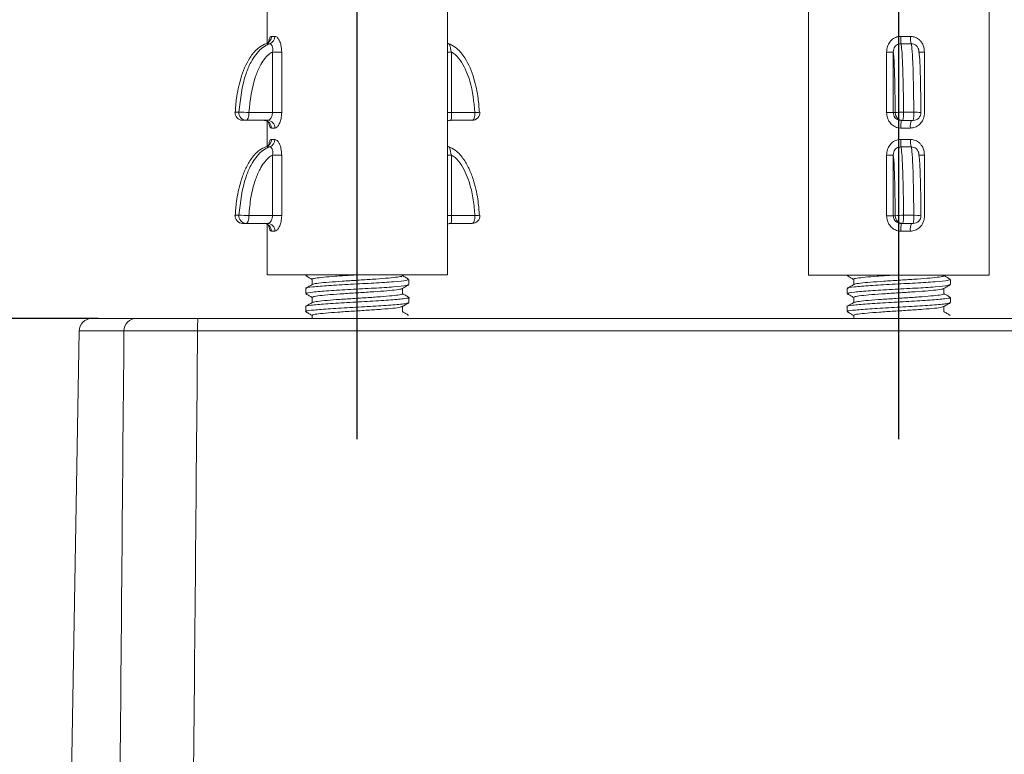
# Model space of a CAD drawing. Header units: millimetres. Extents: x 3754 to 4293, y 1699 to 2080.
# Tile 4 of 14: x 3815 to 3853, y 1977 to 2006. Entities that reach past the tile are written whole.
import ezdxf

# ---------------------------------------------------------------- set-up
doc = ezdxf.new("R2010")
doc.units = ezdxf.units.MM
doc.linetypes.add('CENTER', pattern=[50.8, 31.75, -6.35, 6.35, -6.35])
doc.layers.add('Center', color=1, linetype='CENTER')
doc.dimstyles.new('ISO-25', dxfattribs={"dimtxt": 2.5, "dimasz": 2.5, "dimexe": 1.25, "dimexo": 0.625, "dimtad": 1, "dimzin": 9, "dimdsep": 46, "dimtxsty": 'Standard', "dimcen": 2.5, "dimclrd": 2, "dimclre": 2, "dimclrt": 2, "dimadec": 0, "dimazin": 0, "dimtfac": 1, "dimtmove": 0, "dimatfit": 3, "dimfxl": 0, "dimarcsym": 0})

# ---------------------------------------------------------------- blocks, each defined once
blk = doc.blocks.new('A$C782473BF')
at = {"color": 7, "linetype": 'Continuous', "lineweight": 15}
for p, q in [((1.8, 116.323), (3.523, 116.323)), ((5.904, 116.323), (50.272, 116.323)), ((1.301, 115.832), (0, 41.323)), ((50.281, 115.841), (5.895, 115.841))]:
    blk.add_line(p, q, dxfattribs=at)
at = {"color": 8, "linetype": 'Continuous', "lineweight": 15}
blk.add_line((3.038, 115.832), (1.301, 115.832), dxfattribs=at)
at = {"color": 7, "linetype": 'Continuous', "lineweight": 15}
for centre, radius, start, end in [((1.8, 115.823), 0.5, 90, 179), ((3.53, 115.831), 0.492, 90.8538, 179.8681), ((12.607, 115.958), 6.713, 176.8839, 181.0038)]:
    blk.add_arc(centre, radius, start, end, dxfattribs=at)
for points, knots in [([(3.523, 116.323), (3.604, 116.323), (3.776, 116.323), (4.326, 116.323), (5.062, 116.323), (5.623, 116.323), (5.904, 116.323)], [0, 0, 0, 0, 0.227373, 0.48493, 0.742466, 1, 1, 1, 1]), ([(2.425, 41.323), (2.517, 53.301), (2.708, 78.137), (2.926, 102.973), (3.038, 115.832)], [0, 0, 0, 0, 0.482257, 1, 1, 1, 1]), ([(5.895, 115.841), (5.558, 115.841), (4.885, 115.841), (4.001, 115.84), (3.342, 115.836), (3.135, 115.833), (3.038, 115.832)], [0, 0, 0, 0, 0.257546, 0.515092, 0.772644, 1, 1, 1, 1]), ([(5.895, 115.841), (5.777, 102.996), (5.549, 78.157), (5.346, 53.318), (5.248, 41.323)], [0, 0, 0, 0, 0.517097, 1, 1, 1, 1])]:
    blk.add_open_spline(points, degree=3, knots=knots, dxfattribs=at)
blk = doc.blocks.new('A$C3210630A')
at = {"color": 7, "linetype": 'Continuous', "lineweight": 15}
for p, q in [((7.287, 17.541), (7.287, 11.168)), ((14.287, 2.176), (14.287, 17.541)), ((28.287, 17.173), (28.287, 2.173)), ((35.287, 2.173), (35.287, 17.173)), ((14.338, 11.151), (14.287, 11.165)), ((7.496, 8.476), (7.496, 10.825)), ((7.496, 10.825), (7.854, 10.825)), ((7.854, 10.825), (7.854, 8.476)), ((14.436, 10.825), (14.436, 8.476)), ((31.314, 10.822), (31.573, 10.822)), ((31.314, 8.473), (31.314, 10.822)), ((31.573, 10.822), (31.573, 8.473)), ((32.784, 10.822), (32.784, 8.473)), ((6.053, 8.491), (6.196, 8.491)), ((6.583, 8.476), (7.496, 8.476)), ((7.496, 8.476), (7.854, 8.476)), ((14.436, 8.476), (15.349, 8.476)), ((31.314, 8.473), (31.573, 8.473)), ((31.573, 8.473), (31.648, 8.473)), ((31.97, 8.489), (32.369, 8.489)), ((6.476, 8.176), (6.333, 8.176)), ((7.314, 8.176), (6.476, 8.176)), ((7.287, 8.141), (7.287, 7.168)), ((15.242, 8.176), (14.403, 8.176)), ((31.947, 8.173), (31.878, 8.173)), ((32.346, 8.173), (31.947, 8.173)), ((7.588, 7.876), (7.457, 7.876)), ((32.238, 7.873), (31.871, 7.873)), ((7.496, 4.476), (7.496, 6.825)), ((7.496, 6.825), (7.854, 6.825)), ((7.854, 6.825), (7.854, 4.476)), ((14.436, 6.825), (14.436, 4.476)), ((31.314, 6.822), (31.573, 6.822)), ((31.314, 4.473), (31.314, 6.822)), ((31.573, 6.822), (31.573, 4.473)), ((32.784, 6.822), (32.784, 4.473)), ((6.053, 4.491), (6.196, 4.491)), ((6.583, 4.476), (7.496, 4.476)), ((7.496, 4.476), (7.854, 4.476)), ((14.436, 4.476), (15.349, 4.476)), ((31.314, 4.473), (31.573, 4.473)), ((31.573, 4.473), (31.648, 4.473)), ((31.97, 4.489), (32.369, 4.489)), ((6.476, 4.176), (6.333, 4.176)), ((7.314, 4.176), (6.476, 4.176)), ((7.287, 4.141), (7.287, 2.176)), ((7.588, 3.876), (7.457, 3.876)), ((15.242, 4.176), (14.403, 4.176)), ((32.238, 3.873), (31.871, 3.873)), ((31.947, 4.173), (31.878, 4.173)), ((32.346, 4.173), (31.947, 4.173)), ((7.518, 2.176), (7.287, 2.176)), ((14.287, 2.176), (7.518, 2.176)), ((9.037, 2.006), (9.037, 1.801)), ((12.537, 2.145), (12.537, 2.176)), ((12.787, 1.801), (12.787, 2.001)), ((32.055, 2.173), (28.287, 2.173)), ((30.037, 2.006), (30.037, 1.801)), ((35.287, 2.173), (32.055, 2.173)), ((33.537, 2.145), (33.537, 2.173)), ((33.787, 1.801), (33.787, 2.001)), ((8.787, 1.651), (8.787, 1.451)), ((12.537, 1.445), (12.537, 1.65)), ((29.787, 1.651), (29.787, 1.451)), ((33.537, 1.445), (33.537, 1.65)), ((9.037, 1.306), (9.037, 1.101)), ((12.787, 1.101), (12.787, 1.301)), ((30.037, 1.306), (30.037, 1.101)), ((33.787, 1.101), (33.787, 1.301)), ((8.787, 0.951), (8.787, 0.751)), ((12.537, 0.745), (12.537, 0.95)), ((29.787, 0.951), (29.787, 0.751)), ((33.537, 0.745), (33.537, 0.95)), ((9.037, 0.607), (9.037, 0.491)), ((12.774, 0.601), (12.737, 0.612)), ((30.037, 0.607), (30.037, 0.491)), ((33.774, 0.601), (33.737, 0.612))]:
    blk.add_line(p, q, dxfattribs=at)
at = {"color": 8, "linetype": 'Continuous', "lineweight": 15}
for p, q in [((14.436, 10.825), (14.287, 10.825)), ((32.57, 10.822), (32.784, 10.822)), ((14.436, 8.476), (14.287, 8.476)), ((14.436, 6.825), (14.287, 6.825)), ((32.57, 6.822), (32.784, 6.822)), ((14.436, 4.476), (14.287, 4.476))]:
    blk.add_line(p, q, dxfattribs=at)
at = {"color": 7, "linetype": 'Continuous', "lineweight": 15, "flags": 128}
for points in [[(6.033, 8.49), (6.038, 8.491), (6.053, 8.491)], [(6.476, 8.176), (6.497, 8.181), (6.517, 8.198), (6.535, 8.226), (6.551, 8.263), (6.565, 8.309), (6.575, 8.361), (6.581, 8.417), (6.583, 8.476)], [(15.349, 8.476), (15.347, 8.417), (15.34, 8.361), (15.331, 8.309), (15.317, 8.263), (15.301, 8.226), (15.283, 8.198), (15.262, 8.181), (15.242, 8.176)], [(15.541, 8.49), (15.537, 8.491), (15.521, 8.491)], [(6.033, 4.49), (6.038, 4.491), (6.053, 4.491)], [(6.476, 4.176), (6.497, 4.181), (6.517, 4.198), (6.535, 4.226), (6.551, 4.263), (6.565, 4.309), (6.575, 4.361), (6.581, 4.417), (6.583, 4.476)], [(15.349, 4.476), (15.347, 4.417), (15.34, 4.361), (15.331, 4.309), (15.317, 4.263), (15.301, 4.226), (15.283, 4.198), (15.262, 4.181), (15.242, 4.176)], [(15.541, 4.49), (15.537, 4.491), (15.521, 4.491)]]:
    blk.add_lwpolyline(points, dxfattribs=at)
at = {"color": 7, "linetype": 'Continuous', "lineweight": 15}
for centre, radius, start, end in [((7.157, 11.431), 0.3, 287.7379, 0.5534), ((7.293, 11.424), 0.295, 289.3366, 1.9518), ((37.192, 11.303), 5.323, 178.6197, 181.7248), ((33.254, 11.399), 1.016, 178.1892, 194.6106), ((6.333, 8.476), 0.3, 177.1691, 180), ((6.344, 8.467), 0.292, 175.2322, 267.8473), ((6.487, 8.467), 0.292, 175.2322, 267.8473), ((5.991, -1.227), 9.721, 86.5116, 88.7944), ((15.242, 8.476), 0.3, 270, 2.8309), ((31.899, 6.637), 1.853, 87.8291, 97.8095), ((31.947, 8.472), 0.3, 179.916, 269.9158), ((30.903, 8.407), 1.07, 347.3394, 4.3603), ((31.302, 8.407), 1.07, 347.3394, 4.3603), ((32.346, 8.473), 0.3, 270, 0.232), ((7.164, 7.883), 0.293, 358.6146, 88.5441), ((7.3, 7.888), 0.288, 357.5436, 87.3123), ((35.012, 7.948), 3.142, 175.8923, 181.3671), ((32.849, 7.947), 0.615, 158.4295, 186.8834), ((7.157, 7.431), 0.3, 287.7379, 0.5534), ((7.293, 7.424), 0.295, 289.3366, 1.9518), ((37.192, 7.303), 5.323, 178.6197, 181.7248), ((33.254, 7.399), 1.016, 178.1892, 194.6106), ((6.333, 4.476), 0.3, 177.1691, 180), ((6.344, 4.467), 0.292, 175.2322, 267.8473), ((6.487, 4.467), 0.292, 175.2322, 267.8473), ((5.991, -5.227), 9.721, 86.5116, 88.7944), ((15.242, 4.476), 0.3, 270, 2.8309), ((31.899, 2.637), 1.853, 87.8291, 97.8095), ((31.947, 4.472), 0.3, 179.916, 269.9158), ((30.903, 4.407), 1.07, 347.3394, 4.3603), ((31.302, 4.407), 1.07, 347.3394, 4.3603), ((32.346, 4.473), 0.3, 270, 0.232), ((7.164, 3.883), 0.293, 358.6146, 88.5441), ((7.3, 3.888), 0.288, 357.5436, 87.3123), ((35.012, 3.948), 3.142, 175.8923, 181.3671), ((32.849, 3.947), 0.615, 158.4295, 186.8834)]:
    blk.add_arc(centre, radius, start, end, dxfattribs=at)
at = {"color": 8, "linetype": 'Continuous', "lineweight": 15}
for centre, radius, start, end in [((15.331, 9.969), 1.493, 270.6933, 278.1078), ((32.443, 7.268), 1.222, 80.4583, 93.491), ((15.331, 5.969), 1.493, 270.6933, 278.1078), ((32.443, 3.268), 1.222, 80.4583, 93.491)]:
    blk.add_arc(centre, radius, start, end, dxfattribs=at)
at = {"color": 7, "linetype": 'Continuous', "lineweight": 15}
for points, knots in [([(7.248, 11.145), (7.229, 11.139), (7.114, 11.1), (6.875, 10.944), (6.524, 10.506), (6.252, 9.83), (6.099, 9.107), (6.066, 8.668), (6.053, 8.491)], [0, 0, 0, 0, 0.0208478, 0.1255439, 0.284114, 0.5730569, 0.828417, 1, 1, 1, 1]), ([(6.196, 8.491), (6.252, 9.002), (6.326, 9.677), (6.679, 10.498), (6.959, 10.898), (7.246, 11.094), (7.36, 11.135), (7.391, 11.145)], [0, 0, 0, 0, 0.493059, 0.652398, 0.874608, 0.966543, 1, 1, 1, 1]), ([(7.366, 11.24), (7.366, 11.241), (7.366, 11.241), (7.35, 11.214), (7.308, 11.171), (7.261, 11.156), (7.237, 11.149)], [0, 0, 0, 0, 0.1496364, 0.3817424, 0.6908048, 1, 1, 1, 1]), ([(7.391, 11.145), (7.379, 11.145), (7.327, 11.144), (7.282, 11.145), (7.248, 11.145)], [0, 0, 0, 0, 0.2343115, 1, 1, 1, 1]), ([(7.496, 10.825), (7.497, 10.829), (7.508, 10.865), (7.515, 10.915), (7.511, 10.991), (7.498, 11.041), (7.471, 11.095), (7.437, 11.137), (7.407, 11.142), (7.391, 11.145)], [0, 0, 0, 0, 0.027434, 0.231118, 0.301702, 0.519144, 0.581325, 0.782015, 1, 1, 1, 1]), ([(7.457, 11.434), (7.487, 11.433), (7.527, 11.432), (7.577, 11.433), (7.588, 11.434)], [0, 0, 0, 0, 0.76562, 1, 1, 1, 1]), ([(7.588, 11.434), (7.59, 11.434), (7.617, 11.434), (7.674, 11.408), (7.734, 11.332), (7.788, 11.226), (7.84, 11.073), (7.849, 10.914), (7.854, 10.825)], [0, 0, 0, 0, 0.017458, 0.217503, 0.421286, 0.48534, 0.710599, 1, 1, 1, 1]), ([(14.326, 11.145), (14.334, 11.144), (14.351, 11.14), (14.371, 11.099), (14.388, 11.033), (14.405, 10.939), (14.425, 10.865), (14.436, 10.825)], [0, 0, 0, 0, 0.173018, 0.375117, 0.543599, 0.7526, 1, 1, 1, 1]), ([(14.326, 11.145), (14.345, 11.139), (14.461, 11.1), (14.699, 10.944), (15.05, 10.506), (15.322, 9.83), (15.476, 9.107), (15.508, 8.668), (15.521, 8.491)], [0, 0, 0, 0, 0.020848, 0.125544, 0.284114, 0.573057, 0.828417, 1, 1, 1, 1]), ([(31.314, 10.822), (31.314, 10.827), (31.315, 10.899), (31.336, 11.038), (31.421, 11.207), (31.55, 11.337), (31.702, 11.418), (31.818, 11.427), (31.871, 11.431)], [0, 0, 0, 0, 0.0168916, 0.2353719, 0.4507719, 0.6241792, 0.8280698, 1, 1, 1, 1]), ([(31.872, 11.143), (31.843, 11.141), (31.781, 11.137), (31.698, 11.096), (31.628, 11.03), (31.578, 10.936), (31.575, 10.862), (31.573, 10.822)], [0, 0, 0, 0, 0.173018, 0.375117, 0.543599, 0.7526, 1, 1, 1, 1]), ([(31.871, 11.431), (31.965, 11.43), (32.088, 11.429), (32.21, 11.431), (32.238, 11.431)], [0, 0, 0, 0, 0.76562, 1, 1, 1, 1]), ([(31.872, 11.143), (31.873, 11.136), (31.883, 11.097), (31.902, 10.941), (31.931, 10.503), (31.953, 9.827), (31.966, 9.105), (31.969, 8.665), (31.97, 8.489)], [0, 0, 0, 0, 0.020848, 0.125544, 0.284114, 0.573057, 0.828417, 1, 1, 1, 1]), ([(32.271, 11.143), (32.24, 11.142), (32.107, 11.141), (31.974, 11.142), (31.872, 11.143)], [0, 0, 0, 0, 0.2343115, 1, 1, 1, 1]), ([(32.238, 11.431), (32.244, 11.431), (32.309, 11.431), (32.437, 11.406), (32.559, 11.329), (32.663, 11.223), (32.76, 11.07), (32.775, 10.911), (32.784, 10.822)], [0, 0, 0, 0, 0.0174578, 0.2175035, 0.4212856, 0.4853404, 0.7105992, 1, 1, 1, 1]), ([(32.369, 8.489), (32.364, 8.999), (32.358, 9.674), (32.329, 10.495), (32.306, 10.896), (32.283, 11.091), (32.273, 11.132), (32.271, 11.143)], [0, 0, 0, 0, 0.493059, 0.652398, 0.874608, 0.966543, 1, 1, 1, 1]), ([(7.496, 10.825), (7.447, 10.795), (7.244, 10.668), (7.023, 10.326), (6.702, 9.586), (6.634, 8.956), (6.583, 8.476)], [0, 0, 0, 0, 0.068236, 0.286198, 0.45558, 1, 1, 1, 1]), ([(15.349, 8.476), (15.306, 8.89), (15.235, 9.573), (14.92, 10.328), (14.642, 10.697), (14.485, 10.795), (14.436, 10.825)], [0, 0, 0, 0, 0.472067, 0.778735, 0.931401, 1, 1, 1, 1]), ([(31.648, 8.473), (31.644, 8.887), (31.638, 9.57), (31.613, 10.325), (31.59, 10.694), (31.577, 10.792), (31.573, 10.822)], [0, 0, 0, 0, 0.472067, 0.778735, 0.931401, 1, 1, 1, 1]), ([(32.558, 10.896), (32.563, 10.883), (32.569, 10.867), (32.568, 10.85), (32.567, 10.848)], [0, 0, 0, 0, 0.859753, 1, 1, 1, 1]), ([(32.57, 10.822), (32.57, 10.826), (32.569, 10.851), (32.564, 10.876), (32.559, 10.897)], [0, 0, 0, 0, 0.175839, 1, 1, 1, 1]), ([(32.57, 10.822), (32.574, 10.792), (32.591, 10.665), (32.609, 10.323), (32.635, 9.583), (32.641, 8.953), (32.645, 8.473)], [0, 0, 0, 0, 0.068236, 0.286198, 0.45558, 1, 1, 1, 1]), ([(7.314, 8.176), (7.33, 8.179), (7.363, 8.186), (7.418, 8.237), (7.464, 8.312), (7.492, 8.397), (7.495, 8.454), (7.496, 8.476)], [0, 0, 0, 0, 0.213325, 0.428609, 0.646172, 0.861726, 1, 1, 1, 1]), ([(7.854, 8.476), (7.853, 8.432), (7.849, 8.321), (7.813, 8.152), (7.748, 8), (7.667, 7.896), (7.614, 7.882), (7.588, 7.876)], [0, 0, 0, 0, 0.1454175, 0.3680007, 0.5850827, 0.7943326, 1, 1, 1, 1]), ([(14.436, 8.476), (14.436, 8.442), (14.436, 8.375), (14.437, 8.286), (14.434, 8.219), (14.423, 8.181), (14.409, 8.177), (14.403, 8.176)], [0, 0, 0, 0, 0.20883, 0.419792, 0.635224, 0.852795, 1, 1, 1, 1]), ([(31.871, 7.873), (31.828, 7.876), (31.721, 7.884), (31.563, 7.96), (31.425, 8.097), (31.332, 8.275), (31.32, 8.406), (31.314, 8.473)], [0, 0, 0, 0, 0.141948, 0.35246, 0.565359, 0.780891, 1, 1, 1, 1]), ([(31.573, 8.473), (31.576, 8.439), (31.583, 8.372), (31.635, 8.284), (31.711, 8.216), (31.797, 8.178), (31.855, 8.174), (31.878, 8.173)], [0, 0, 0, 0, 0.20883, 0.419792, 0.635224, 0.852795, 1, 1, 1, 1]), ([(32.784, 8.473), (32.781, 8.429), (32.775, 8.318), (32.71, 8.15), (32.588, 7.997), (32.424, 7.893), (32.3, 7.88), (32.238, 7.873)], [0, 0, 0, 0, 0.145418, 0.368001, 0.585083, 0.794333, 1, 1, 1, 1]), ([(7.176, 8.17), (7.202, 8.169), (7.262, 8.168), (7.33, 8.12), (7.362, 8.081), (7.369, 8.066), (7.368, 8.069), (7.368, 8.07)], [0, 0, 0, 0, 0.250792, 0.581467, 0.791446, 0.970454, 1, 1, 1, 1]), ([(14.287, 8.145), (14.29, 8.147), (14.32, 8.169), (14.379, 8.183), (14.419, 8.173), (14.424, 8.172)], [0, 0, 0, 0, 0.08181, 0.874282, 1, 1, 1, 1]), ([(7.457, 7.434), (7.487, 7.433), (7.527, 7.432), (7.577, 7.433), (7.588, 7.434)], [0, 0, 0, 0, 0.7656201, 1, 1, 1, 1]), ([(7.588, 7.434), (7.59, 7.434), (7.617, 7.434), (7.674, 7.408), (7.734, 7.332), (7.788, 7.226), (7.84, 7.073), (7.849, 6.914), (7.854, 6.825)], [0, 0, 0, 0, 0.017458, 0.217503, 0.421286, 0.48534, 0.710599, 1, 1, 1, 1]), ([(31.314, 6.822), (31.314, 6.827), (31.315, 6.899), (31.336, 7.038), (31.421, 7.207), (31.55, 7.337), (31.702, 7.418), (31.818, 7.427), (31.871, 7.431)], [0, 0, 0, 0, 0.016892, 0.235372, 0.450772, 0.624179, 0.82807, 1, 1, 1, 1]), ([(31.871, 7.431), (31.965, 7.43), (32.088, 7.429), (32.21, 7.431), (32.238, 7.431)], [0, 0, 0, 0, 0.76562, 1, 1, 1, 1]), ([(32.238, 7.431), (32.244, 7.431), (32.309, 7.431), (32.437, 7.406), (32.559, 7.329), (32.663, 7.223), (32.76, 7.07), (32.775, 6.911), (32.784, 6.822)], [0, 0, 0, 0, 0.0174578, 0.2175035, 0.4212856, 0.4853404, 0.7105992, 1, 1, 1, 1]), ([(7.248, 7.145), (7.229, 7.139), (7.114, 7.1), (6.875, 6.944), (6.617, 6.621), (6.408, 6.215), (6.222, 5.688), (6.099, 5.107), (6.066, 4.668), (6.053, 4.491)], [0, 0, 0, 0, 0.020832, 0.12545, 0.283902, 0.42695, 0.573375, 0.828545, 1, 1, 1, 1]), ([(6.196, 4.491), (6.252, 5.002), (6.326, 5.677), (6.679, 6.498), (6.959, 6.898), (7.246, 7.094), (7.36, 7.135), (7.391, 7.145)], [0, 0, 0, 0, 0.493059, 0.652398, 0.874608, 0.966543, 1, 1, 1, 1]), ([(7.366, 7.24), (7.366, 7.241), (7.366, 7.241), (7.35, 7.214), (7.308, 7.171), (7.261, 7.156), (7.237, 7.149)], [0, 0, 0, 0, 0.149636, 0.381742, 0.690805, 1, 1, 1, 1]), ([(7.391, 7.145), (7.379, 7.145), (7.327, 7.144), (7.282, 7.145), (7.248, 7.145)], [0, 0, 0, 0, 0.234311, 1, 1, 1, 1]), ([(7.496, 6.825), (7.497, 6.829), (7.508, 6.865), (7.515, 6.915), (7.511, 6.991), (7.498, 7.041), (7.471, 7.095), (7.437, 7.137), (7.407, 7.142), (7.391, 7.145)], [0, 0, 0, 0, 0.027434, 0.231118, 0.301702, 0.519144, 0.581325, 0.782015, 1, 1, 1, 1]), ([(14.337, 7.15), (14.322, 7.152), (14.303, 7.154), (14.29, 7.164), (14.287, 7.167)], [0, 0, 0, 0, 0.752062, 1, 1, 1, 1]), ([(14.326, 7.145), (14.334, 7.144), (14.351, 7.14), (14.371, 7.099), (14.388, 7.033), (14.405, 6.939), (14.425, 6.865), (14.436, 6.825)], [0, 0, 0, 0, 0.173018, 0.375117, 0.543599, 0.7526, 1, 1, 1, 1]), ([(14.326, 7.145), (14.345, 7.139), (14.461, 7.1), (14.699, 6.944), (14.958, 6.621), (15.167, 6.215), (15.353, 5.688), (15.476, 5.107), (15.508, 4.668), (15.521, 4.491)], [0, 0, 0, 0, 0.020832, 0.12545, 0.283902, 0.42695, 0.573375, 0.828545, 1, 1, 1, 1]), ([(31.872, 7.143), (31.843, 7.141), (31.781, 7.137), (31.698, 7.096), (31.628, 7.03), (31.578, 6.936), (31.575, 6.862), (31.573, 6.822)], [0, 0, 0, 0, 0.173018, 0.375117, 0.543599, 0.7526, 1, 1, 1, 1]), ([(31.872, 7.143), (31.873, 7.136), (31.883, 7.097), (31.902, 6.941), (31.924, 6.619), (31.941, 6.212), (31.956, 5.685), (31.966, 5.104), (31.969, 4.665), (31.97, 4.489)], [0, 0, 0, 0, 0.020832, 0.12545, 0.283902, 0.42695, 0.573375, 0.828545, 1, 1, 1, 1]), ([(32.271, 7.143), (32.24, 7.142), (32.107, 7.141), (31.974, 7.142), (31.872, 7.143)], [0, 0, 0, 0, 0.2343115, 1, 1, 1, 1]), ([(32.369, 4.489), (32.364, 4.999), (32.358, 5.674), (32.329, 6.495), (32.306, 6.896), (32.283, 7.091), (32.273, 7.132), (32.271, 7.143)], [0, 0, 0, 0, 0.493059, 0.652398, 0.874608, 0.966543, 1, 1, 1, 1]), ([(32.558, 6.896), (32.563, 6.883), (32.569, 6.867), (32.568, 6.85), (32.567, 6.848)], [0, 0, 0, 0, 0.859753, 1, 1, 1, 1]), ([(32.57, 6.822), (32.57, 6.826), (32.569, 6.851), (32.564, 6.876), (32.559, 6.897)], [0, 0, 0, 0, 0.175839, 1, 1, 1, 1]), ([(7.496, 6.825), (7.447, 6.795), (7.322, 6.718), (7.161, 6.529), (6.985, 6.245), (6.8, 5.803), (6.643, 5.195), (6.603, 4.717), (6.583, 4.476)], [0, 0, 0, 0, 0.068066, 0.175004, 0.286423, 0.455384, 0.724229, 1, 1, 1, 1]), ([(15.349, 4.476), (15.332, 4.681), (15.3, 5.095), (15.179, 5.63), (15.022, 6.08), (14.841, 6.433), (14.642, 6.697), (14.485, 6.795), (14.436, 6.825)], [0, 0, 0, 0, 0.234307, 0.472195, 0.624245, 0.779115, 0.931519, 1, 1, 1, 1]), ([(31.648, 4.473), (31.644, 4.887), (31.638, 5.57), (31.613, 6.325), (31.59, 6.694), (31.577, 6.792), (31.573, 6.822)], [0, 0, 0, 0, 0.472067, 0.778735, 0.931401, 1, 1, 1, 1]), ([(32.57, 6.822), (32.574, 6.792), (32.584, 6.715), (32.597, 6.526), (32.612, 6.242), (32.627, 5.8), (32.64, 5.192), (32.643, 4.714), (32.645, 4.473)], [0, 0, 0, 0, 0.068066, 0.175004, 0.286423, 0.455384, 0.724229, 1, 1, 1, 1]), ([(7.314, 4.176), (7.33, 4.179), (7.363, 4.186), (7.418, 4.237), (7.464, 4.312), (7.492, 4.397), (7.495, 4.454), (7.496, 4.476)], [0, 0, 0, 0, 0.213325, 0.428609, 0.646172, 0.861726, 1, 1, 1, 1]), ([(7.854, 4.476), (7.853, 4.432), (7.849, 4.321), (7.813, 4.152), (7.748, 4), (7.667, 3.896), (7.614, 3.882), (7.588, 3.876)], [0, 0, 0, 0, 0.145418, 0.368001, 0.585083, 0.794333, 1, 1, 1, 1]), ([(14.436, 4.476), (14.436, 4.442), (14.436, 4.375), (14.437, 4.286), (14.434, 4.219), (14.423, 4.181), (14.409, 4.177), (14.403, 4.176)], [0, 0, 0, 0, 0.20883, 0.419792, 0.635224, 0.852795, 1, 1, 1, 1]), ([(31.871, 3.873), (31.828, 3.876), (31.721, 3.884), (31.563, 3.96), (31.425, 4.097), (31.332, 4.275), (31.32, 4.406), (31.314, 4.473)], [0, 0, 0, 0, 0.141948, 0.3524597, 0.5653594, 0.7808906, 1, 1, 1, 1]), ([(31.573, 4.473), (31.576, 4.439), (31.583, 4.372), (31.635, 4.284), (31.711, 4.216), (31.797, 4.178), (31.855, 4.174), (31.878, 4.173)], [0, 0, 0, 0, 0.20883, 0.419792, 0.635224, 0.852795, 1, 1, 1, 1]), ([(32.784, 4.473), (32.781, 4.429), (32.775, 4.318), (32.71, 4.15), (32.588, 3.997), (32.424, 3.893), (32.3, 3.88), (32.238, 3.873)], [0, 0, 0, 0, 0.145418, 0.368001, 0.585083, 0.794333, 1, 1, 1, 1]), ([(7.176, 4.17), (7.202, 4.169), (7.262, 4.168), (7.33, 4.12), (7.362, 4.081), (7.369, 4.066), (7.368, 4.069), (7.368, 4.07)], [0, 0, 0, 0, 0.250792, 0.581467, 0.791446, 0.970454, 1, 1, 1, 1]), ([(14.287, 4.145), (14.29, 4.147), (14.32, 4.169), (14.379, 4.183), (14.419, 4.173), (14.424, 4.172)], [0, 0, 0, 0, 0.08181, 0.874282, 1, 1, 1, 1]), ([(8.846, 2.141), (8.807, 2.15), (8.757, 2.162), (8.842, 2.173), (8.861, 2.176)], [0, 0, 0, 0, 0.779059, 1, 1, 1, 1]), ([(8.817, 1.651), (8.808, 1.654), (8.745, 1.674), (9.029, 1.71), (9.643, 1.761), (10.524, 1.812), (11.451, 1.862), (12.237, 1.913), (12.753, 1.963), (12.764, 1.995), (12.769, 2.011)], [0, 0, 0, 0, 0.0253, 0.165499, 0.305696, 0.445894, 0.586093, 0.726293, 0.866494, 1, 1, 1, 1]), ([(8.794, 2.142), (8.836, 2.117), (8.917, 2.07), (8.998, 2.023), (9.037, 2)], [0, 0, 0, 0, 0.519903, 1, 1, 1, 1]), ([(9.051, 2.006), (9.046, 2.009), (9.016, 2.023), (9.151, 2.05), (9.457, 2.088), (9.931, 2.126), (10.369, 2.155), (10.63, 2.171), (10.694, 2.176)], [0, 0, 0, 0, 0.036221, 0.259064, 0.481911, 0.704751, 0.927595, 1, 1, 1, 1]), ([(12.515, 2.145), (12.515, 2.137), (12.518, 2.116), (12.296, 2.083), (11.904, 2.046), (11.378, 2.008), (10.786, 1.97), (10.195, 1.932), (9.668, 1.895), (9.281, 1.857), (9.074, 1.828), (9.07, 1.811), (9.069, 1.807)], [0, 0, 0, 0, 0.0723301, 0.1837972, 0.2952678, 0.4067357, 0.5182079, 0.629677, 0.7411485, 0.8526161, 0.9640862, 1, 1, 1, 1]), ([(12.778, 2.011), (12.736, 2.036), (12.655, 2.083), (12.575, 2.129), (12.537, 2.151)], [0, 0, 0, 0, 0.526849, 1, 1, 1, 1]), ([(29.846, 2.141), (29.804, 2.15), (29.756, 2.161), (29.831, 2.171), (29.843, 2.173)], [0, 0, 0, 0, 0.847791, 1, 1, 1, 1]), ([(29.817, 1.651), (29.808, 1.654), (29.745, 1.674), (30.029, 1.71), (30.643, 1.761), (31.524, 1.812), (32.451, 1.862), (33.237, 1.913), (33.753, 1.963), (33.764, 1.995), (33.769, 2.011)], [0, 0, 0, 0, 0.0253, 0.165499, 0.305696, 0.445894, 0.586093, 0.726293, 0.866494, 1, 1, 1, 1]), ([(29.794, 2.142), (29.836, 2.117), (29.917, 2.07), (29.998, 2.023), (30.037, 2)], [0, 0, 0, 0, 0.519903, 1, 1, 1, 1]), ([(30.051, 2.006), (30.046, 2.009), (30.016, 2.023), (30.151, 2.05), (30.457, 2.088), (30.931, 2.126), (31.355, 2.154), (31.601, 2.17), (31.651, 2.173)], [0, 0, 0, 0, 0.036823, 0.263367, 0.489917, 0.716458, 0.943003, 1, 1, 1, 1]), ([(33.515, 2.145), (33.515, 2.137), (33.518, 2.116), (33.296, 2.083), (32.904, 2.046), (32.378, 2.008), (31.786, 1.97), (31.195, 1.932), (30.668, 1.895), (30.281, 1.857), (30.074, 1.828), (30.07, 1.811), (30.069, 1.807)], [0, 0, 0, 0, 0.0723301, 0.1837972, 0.2952678, 0.4067357, 0.5182079, 0.629677, 0.7411485, 0.8526161, 0.9640862, 1, 1, 1, 1]), ([(33.778, 2.011), (33.736, 2.036), (33.655, 2.083), (33.575, 2.129), (33.537, 2.151)], [0, 0, 0, 0, 0.526849, 1, 1, 1, 1]), ([(8.847, 1.439), (8.822, 1.446), (8.736, 1.47), (9.022, 1.51), (9.645, 1.561), (10.523, 1.612), (11.452, 1.662), (12.234, 1.713), (12.726, 1.759), (12.742, 1.788), (12.748, 1.801)], [0, 0, 0, 0, 0.056272, 0.196267, 0.336262, 0.476255, 0.616249, 0.756245, 0.896241, 1, 1, 1, 1]), ([(9.05, 1.809), (9.008, 1.784), (8.923, 1.735), (8.839, 1.686), (8.797, 1.662)], [0, 0, 0, 0, 0.4998632, 1, 1, 1, 1]), ([(9.056, 1.306), (9.059, 1.316), (9.067, 1.338), (9.311, 1.373), (9.719, 1.41), (10.255, 1.448), (10.85, 1.485), (11.436, 1.523), (11.954, 1.561), (12.323, 1.599), (12.512, 1.626), (12.51, 1.641), (12.51, 1.644)], [0, 0, 0, 0, 0.083819, 0.195491, 0.307166, 0.418839, 0.530516, 0.64219, 0.753866, 0.865538, 0.977212, 1, 1, 1, 1]), ([(12.524, 1.643), (12.566, 1.667), (12.65, 1.716), (12.735, 1.765), (12.777, 1.79)], [0, 0, 0, 0, 0.499824, 1, 1, 1, 1]), ([(29.847, 1.439), (29.822, 1.446), (29.736, 1.47), (30.022, 1.51), (30.645, 1.561), (31.523, 1.612), (32.452, 1.662), (33.234, 1.713), (33.726, 1.759), (33.742, 1.788), (33.748, 1.801)], [0, 0, 0, 0, 0.056272, 0.196267, 0.336262, 0.476255, 0.616249, 0.756245, 0.896241, 1, 1, 1, 1]), ([(30.05, 1.809), (30.008, 1.784), (29.923, 1.735), (29.839, 1.686), (29.797, 1.662)], [0, 0, 0, 0, 0.4998632, 1, 1, 1, 1]), ([(30.056, 1.306), (30.059, 1.316), (30.067, 1.338), (30.311, 1.373), (30.719, 1.41), (31.255, 1.448), (31.85, 1.485), (32.436, 1.523), (32.954, 1.561), (33.323, 1.599), (33.512, 1.626), (33.51, 1.641), (33.51, 1.644)], [0, 0, 0, 0, 0.083819, 0.195491, 0.307166, 0.418839, 0.530516, 0.64219, 0.753866, 0.865538, 0.977212, 1, 1, 1, 1]), ([(33.524, 1.643), (33.566, 1.667), (33.65, 1.716), (33.735, 1.765), (33.777, 1.79)], [0, 0, 0, 0, 0.499824, 1, 1, 1, 1]), ([(8.79, 0.951), (8.789, 0.951), (8.722, 0.968), (8.964, 1.002), (9.516, 1.053), (10.375, 1.103), (11.301, 1.154), (12.137, 1.205), (12.66, 1.255), (12.864, 1.291), (12.767, 1.31), (12.757, 1.312)], [0, 0, 0, 0, 0.001756, 0.142026, 0.282294, 0.42256, 0.562826, 0.703092, 0.84336, 0.98363, 1, 1, 1, 1]), ([(8.797, 1.44), (8.839, 1.415), (8.919, 1.369), (8.999, 1.322), (9.037, 1.3)], [0, 0, 0, 0, 0.526396, 1, 1, 1, 1]), ([(12.532, 1.445), (12.533, 1.444), (12.566, 1.431), (12.443, 1.405), (12.158, 1.368), (11.697, 1.33), (11.138, 1.292), (10.538, 1.254), (9.965, 1.217), (9.49, 1.179), (9.154, 1.143), (9.086, 1.118), (9.053, 1.107)], [0, 0, 0, 0, 0.0068462, 0.1181206, 0.2293981, 0.3406725, 0.4519485, 0.5632222, 0.674499, 0.7857734, 0.8970508, 1, 1, 1, 1]), ([(12.778, 1.311), (12.736, 1.336), (12.656, 1.383), (12.575, 1.429), (12.537, 1.451)], [0, 0, 0, 0, 0.526139, 1, 1, 1, 1]), ([(29.79, 0.951), (29.789, 0.951), (29.722, 0.968), (29.964, 1.002), (30.516, 1.053), (31.375, 1.103), (32.301, 1.154), (33.137, 1.205), (33.66, 1.255), (33.864, 1.291), (33.767, 1.31), (33.757, 1.312)], [0, 0, 0, 0, 0.001756, 0.142026, 0.282294, 0.42256, 0.562826, 0.703092, 0.84336, 0.98363, 1, 1, 1, 1]), ([(29.797, 1.44), (29.839, 1.415), (29.919, 1.369), (29.999, 1.322), (30.037, 1.3)], [0, 0, 0, 0, 0.526396, 1, 1, 1, 1]), ([(33.532, 1.445), (33.533, 1.444), (33.566, 1.431), (33.443, 1.405), (33.158, 1.368), (32.697, 1.33), (32.138, 1.292), (31.538, 1.254), (30.965, 1.217), (30.49, 1.179), (30.154, 1.143), (30.086, 1.118), (30.053, 1.107)], [0, 0, 0, 0, 0.0068462, 0.1181206, 0.2293981, 0.3406725, 0.4519485, 0.5632222, 0.674499, 0.7857734, 0.8970508, 1, 1, 1, 1]), ([(33.778, 1.311), (33.736, 1.336), (33.656, 1.383), (33.575, 1.429), (33.537, 1.451)], [0, 0, 0, 0, 0.526139, 1, 1, 1, 1]), ([(8.841, 0.738), (8.819, 0.742), (8.72, 0.764), (8.953, 0.802), (9.52, 0.853), (10.373, 0.903), (11.305, 0.954), (12.124, 1.005), (12.69, 1.054), (12.744, 1.086), (12.77, 1.101)], [0, 0, 0, 0, 0.037704, 0.177081, 0.316458, 0.455834, 0.595209, 0.734585, 0.873963, 1, 1, 1, 1]), ([(9.05, 1.109), (9.008, 1.084), (8.923, 1.035), (8.839, 0.986), (8.797, 0.962)], [0, 0, 0, 0, 0.49986, 1, 1, 1, 1]), ([(9.059, 0.607), (9.053, 0.611), (9.029, 0.628), (9.191, 0.657), (9.529, 0.695), (10.023, 0.732), (10.6, 0.77), (11.199, 0.807), (11.753, 0.845), (12.19, 0.883), (12.462, 0.916), (12.494, 0.937), (12.507, 0.946)], [0, 0, 0, 0, 0.0372319, 0.1483006, 0.2593676, 0.3704353, 0.4815004, 0.5925665, 0.7036313, 0.8146997, 0.9257667, 1, 1, 1, 1]), ([(12.526, 0.944), (12.569, 0.969), (12.653, 1.018), (12.737, 1.067), (12.78, 1.091)], [0, 0, 0, 0, 0.4998441, 1, 1, 1, 1]), ([(29.841, 0.738), (29.819, 0.742), (29.72, 0.764), (29.953, 0.802), (30.52, 0.853), (31.373, 0.903), (32.305, 0.954), (33.124, 1.005), (33.69, 1.054), (33.744, 1.086), (33.77, 1.101)], [0, 0, 0, 0, 0.037704, 0.177081, 0.316458, 0.455834, 0.595209, 0.734585, 0.873963, 1, 1, 1, 1]), ([(30.05, 1.109), (30.008, 1.084), (29.923, 1.035), (29.839, 0.986), (29.797, 0.962)], [0, 0, 0, 0, 0.49986, 1, 1, 1, 1]), ([(30.059, 0.607), (30.053, 0.611), (30.029, 0.628), (30.191, 0.657), (30.529, 0.695), (31.023, 0.732), (31.6, 0.77), (32.199, 0.807), (32.753, 0.845), (33.19, 0.883), (33.462, 0.916), (33.494, 0.937), (33.507, 0.946)], [0, 0, 0, 0, 0.0372319, 0.1483006, 0.2593676, 0.3704353, 0.4815004, 0.5925665, 0.7036313, 0.8146997, 0.9257667, 1, 1, 1, 1]), ([(33.526, 0.944), (33.569, 0.969), (33.653, 1.018), (33.737, 1.067), (33.78, 1.091)], [0, 0, 0, 0, 0.4998441, 1, 1, 1, 1]), ([(8.8, 0.738), (8.842, 0.714), (8.921, 0.668), (9, 0.622), (9.037, 0.601)], [0, 0, 0, 0, 0.533209, 1, 1, 1, 1]), ([(12.778, 0.611), (12.736, 0.636), (12.656, 0.683), (12.575, 0.729), (12.537, 0.751)], [0, 0, 0, 0, 0.526001, 1, 1, 1, 1]), ([(29.8, 0.738), (29.842, 0.714), (29.921, 0.668), (30, 0.622), (30.037, 0.601)], [0, 0, 0, 0, 0.533209, 1, 1, 1, 1]), ([(33.778, 0.611), (33.736, 0.636), (33.656, 0.683), (33.575, 0.729), (33.537, 0.751)], [0, 0, 0, 0, 0.526001, 1, 1, 1, 1])]:
    blk.add_open_spline(points, degree=3, knots=knots, dxfattribs=at)
at = {"color": 8, "linetype": 'Continuous', "lineweight": 15}
for points, knots in [([(7.355, 11.243), (7.36, 11.273), (7.373, 11.349), (7.407, 11.421), (7.441, 11.43), (7.457, 11.434)], [0, 0, 0, 0, 0.255298, 0.659314, 1, 1, 1, 1]), ([(32.559, 10.897), (32.558, 10.909), (32.555, 10.932), (32.533, 10.988), (32.502, 11.039), (32.444, 11.092), (32.375, 11.134), (32.306, 11.14), (32.271, 11.143)], [0, 0, 0, 0, 0.088982, 0.172614, 0.430253, 0.503928, 0.741719, 1, 1, 1, 1]), ([(7.457, 7.876), (7.444, 7.879), (7.412, 7.887), (7.377, 7.952), (7.363, 8.032), (7.357, 8.066)], [0, 0, 0, 0, 0.282443, 0.701313, 1, 1, 1, 1]), ([(7.355, 7.243), (7.36, 7.273), (7.373, 7.349), (7.407, 7.421), (7.441, 7.43), (7.457, 7.434)], [0, 0, 0, 0, 0.255298, 0.659314, 1, 1, 1, 1]), ([(32.559, 6.897), (32.558, 6.909), (32.555, 6.932), (32.533, 6.988), (32.502, 7.039), (32.444, 7.092), (32.375, 7.134), (32.306, 7.14), (32.271, 7.143)], [0, 0, 0, 0, 0.088982, 0.172614, 0.430253, 0.503928, 0.741719, 1, 1, 1, 1]), ([(7.457, 3.876), (7.444, 3.879), (7.412, 3.887), (7.377, 3.952), (7.363, 4.032), (7.357, 4.066)], [0, 0, 0, 0, 0.282443, 0.701313, 1, 1, 1, 1])]:
    blk.add_open_spline(points, degree=3, knots=knots, dxfattribs=at)
at = {"layer": 'Center'}
for p, q in [((10.787, -4.194), (10.787, 40.589)), ((31.787, -4.194), (31.787, 40.589))]:
    blk.add_line(p, q, dxfattribs=at)
blk = doc.blocks.new('*D60')
at = {"color": 2, "lineweight": -2, "transparency": 16777216}
for p, q in [((3817.751, 1993.978), (3795.963, 1993.978)), ((3797.213, 1881.655), (3797.213, 1989.978)), ((3931.772, 1877.655), (3795.963, 1877.655))]:
    blk.add_line(p, q, dxfattribs=at)
at = {"color": 2, "transparency": 16777216}
for points in [[(3796.546, 1989.978), (3797.879, 1989.978), (3797.213, 1993.978)], [(3796.546, 1881.655), (3797.879, 1881.655), (3797.213, 1877.655)]]:
    blk.add_solid(points, dxfattribs=at)
at = {"layer": 'Defpoints', "color": 0, "transparency": 16777216}
for p in [(3797.213, 1993.978), (3818.376, 1993.978), (3932.397, 1877.655)]:
    blk.add_point(p, dxfattribs=at)
at = {"color": 2, "transparency": 16777216, "insert": (3794.084, 1935.817), "char_height": 5, "attachment_point": 5, "rotation": 90}
blk.add_mtext('116.3', dxfattribs=at)

msp = doc.modelspace()

# ---------------------------------------------------------------- block references
for name, p in [('A$C3210630A', (3817.015, 1993.487)), ('A$C782473BF', (3815.714, 1877.655))]:
    msp.add_blockref(name, p)

# ---------------------------------------------------------------- dimensions: what is measured, and where the dimension line sits
dim = msp.add_linear_dim(base=(3797.213, 1993.978), p1=(3932.397, 1877.655), p2=(3818.376, 1993.978), angle=90, dimstyle='ISO-25', override={"dimtxt": 5, "dimasz": 4, "dimdec": 1, "dimtdec": 1, "dimfxl": 2.5, "dimtfillclr": 2})
dim.commit()
dim.dimension.update_dxf_attribs({"geometry": '*D60', "text_midpoint": (3794.084, 1935.817)})

doc.saveas('drawing.dxf')
